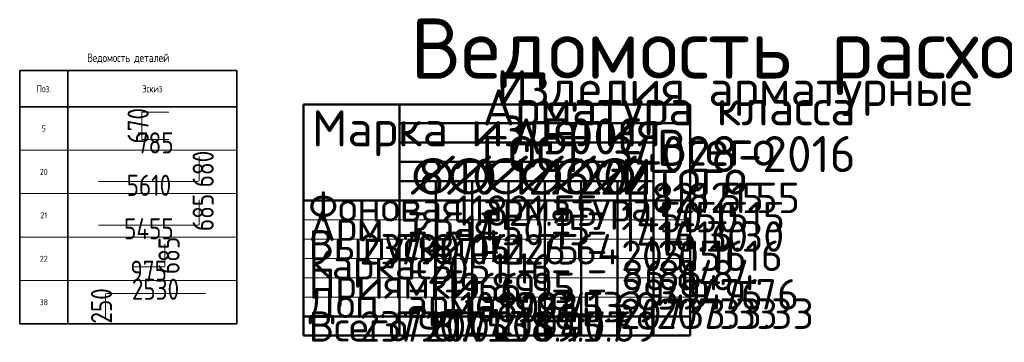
# Model space of a CAD drawing. Header units: millimetres. Extents: x -3725 to 93325, y -74170 to 82591.
# Tile 132 of 140: x 68411 to 76578, y 79917 to 82591. Entities that reach past the tile are written whole.
import ezdxf

# ---------------------------------------------------------------- set-up
doc = ezdxf.new("R2010")
doc.units = ezdxf.units.MM
doc.layers.add('Standard', color=7, linetype='Continuous', lineweight=25)
doc.layers.add('Экспликация_ описание', color=7, linetype='Continuous', lineweight=13)
doc.styles.add('ISOCPEUR', font='ISOCPEUR')

msp = doc.modelspace()

# ---------------------------------------------------------------- linework, layer by layer
at = {"layer": 'Standard', "color": 7, "linetype": 'Continuous', "lineweight": 35, "transparency": 33554687}
for p, q in [((68410.9, 82169), (70210.9, 82169)), ((68410.9, 81869), (68410.9, 82169)), ((68410.9, 82169), (68410.9, 81509)), ((68810.9, 81869), (68810.9, 82169)), ((68810.9, 82169), (68810.9, 81509)), ((70210.9, 81869), (70210.9, 82169)), ((70210.9, 82169), (70210.9, 81509)), ((70210.9, 81869), (68410.9, 81869)), ((68410.9, 81809), (68410.9, 81149)), ((68810.9, 81809), (68810.9, 81149)), ((70210.9, 81809), (70210.9, 81149)), ((68410.9, 81449), (68410.9, 80789)), ((68810.9, 81449), (68810.9, 80789)), ((70210.9, 81449), (70210.9, 80789)), ((68410.9, 81089), (68410.9, 80429)), ((68810.9, 81089), (68810.9, 80429)), ((70210.9, 81089), (70210.9, 80429)), ((68410.9, 80729), (68410.9, 80069)), ((68810.9, 80729), (68810.9, 80069)), ((70210.9, 80729), (70210.9, 80069)), ((68410.9, 80069), (70210.9, 80069))]:
    msp.add_line(p, q, dxfattribs=at)
at = {"layer": 'Standard', "color": 11, "linetype": 'Continuous', "lineweight": 18, "true_color": 0xff8c8c, "transparency": 33554687}
for p, q in [((69422.8, 81603.6), (69422.8, 81819.2)), ((69427.3, 81823.7), (69647.3, 81823.7)), ((69647.3, 81599.1), (69427.3, 81599.1)), ((69900.5, 81097.4), (69900.5, 80894.7)), ((69894.3, 80888.6), (69065, 80888.6)), ((69614.6, 80731.3), (69614.6, 80548.1)), ((69607.9, 80541.4), (69346, 80541.4))]:
    msp.add_line(p, q, dxfattribs=at)
at = {"layer": 'Standard', "color": 7, "linetype": 'Continuous', "lineweight": 13, "transparency": 33554687}
for p, q in [((68410.9, 81509), (70210.9, 81509)), ((68410.9, 81149), (70210.9, 81149)), ((68410.9, 80789), (70210.9, 80789)), ((68410.9, 80429), (70210.9, 80429)), ((68410.9, 80069), (70210.9, 80069))]:
    msp.add_line(p, q, dxfattribs=at)
at = {"layer": 'Standard', "color": 33, "linetype": 'Continuous', "lineweight": 18, "true_color": 0xf0a546, "transparency": 33554687}
for p, q in [((69900.5, 81457.4), (69900.5, 81260.5)), ((69888.5, 81248.6), (69065, 81248.6)), ((69121.5, 80114.5), (69121.5, 80310.1)), ((69133.8, 80322.4), (69953.2, 80322.4))]:
    msp.add_line(p, q, dxfattribs=at)
at = {"layer": 'Standard', "color": 11, "linetype": 'Continuous', "lineweight": 18, "true_color": 0xff8c8c, "transparency": 33554687}
for centre, radius, start, end in [((69427.3, 81819.2), 4.48, 90, 180), ((69427.3, 81603.6), 4.48, 180, 270), ((69894.3, 80894.7), 6.13, 270, 0), ((69607.9, 80548.1), 6.7, 270, 0)]:
    msp.add_arc(centre, radius, start, end, dxfattribs=at)
at = {"layer": 'Standard', "color": 33, "linetype": 'Continuous', "lineweight": 18, "true_color": 0xf0a546, "transparency": 33554687}
for centre, radius, start, end in [((69888.5, 81260.5), 11.9, 270, 0), ((69133.8, 80310.1), 12.2, 90, 180)]:
    msp.add_arc(centre, radius, start, end, dxfattribs=at)
at = {"layer": 'Экспликация_ описание', "color": 7, "linetype": 'Continuous', "lineweight": 50, "transparency": 33554687}
for p, q in [((70764.8, 81887.5), (73971.2, 81887.5)), ((70764.8, 81886.6), (70764.8, 79971.9)), ((71562.2, 81887.5), (71562.2, 81729.3)), ((71562.2, 81887.5), (71562.2, 81089.3)), ((73971.2, 81886.6), (73971.2, 79971.9)), ((71559.5, 81731.9), (73669.4, 81731.9)), ((71559.5, 81731.9), (73965.9, 81731.9)), ((71562.2, 81734.6), (71562.2, 81569.3)), ((73665.9, 81731.9), (73965.9, 81731.9)), ((73668.5, 81734.6), (73668.5, 81089.3)), ((71559.5, 81571.9), (73669.4, 81571.9)), ((71559.5, 81251.9), (72165.2, 81251.9)), ((71562.2, 81254.6), (71562.2, 81089.3)), ((71857.1, 81251.9), (71864.1, 81251.9)), ((71860.6, 81251.9), (71864.1, 81251.9)), ((71863.2, 81254.6), (71863.2, 81089.3)), ((71863.2, 81254.6), (71863.2, 81089.3)), ((72158.1, 81251.9), (72462.7, 81251.9)), ((72164.3, 81254.6), (72164.3, 81089.3)), ((72459.2, 81251.9), (72466.2, 81251.9)), ((72462.7, 81251.9), (72466.2, 81251.9)), ((72462.7, 81251.9), (73068.4, 81251.9)), ((72465.4, 81254.6), (72465.4, 81089.3)), ((72465.4, 81254.6), (72465.4, 81089.3)), ((72767.3, 81251.9), (72767.3, 81086.6)), ((73064.8, 81251.9), (73369.4, 81251.9)), ((73067.5, 81254.6), (73067.5, 81089.3)), ((73365.9, 81251.9), (73670.5, 81251.9)), ((73368.5, 81254.6), (73368.5, 81089.3)), ((73666.9, 81251.9), (73369.4, 81251.9)), ((71564.8, 81091.9), (70764.8, 81091.9)), ((71559.5, 81091.9), (72164.3, 81091.9)), ((71559.5, 81091.9), (72165.2, 81091.9)), ((71562.2, 81094.6), (71562.2, 79971.9)), ((71562.2, 81092.8), (71562.2, 79971.9)), ((71857.1, 81091.9), (71863.2, 81091.9)), ((71857.1, 81091.9), (71864.1, 81091.9)), ((71860.6, 81091.9), (71863.2, 81091.9)), ((71860.6, 81091.9), (71864.1, 81091.9)), ((71863.2, 81094.6), (71863.2, 79971.9)), ((71863.2, 81094.6), (71863.2, 79971.9)), ((72158.1, 81091.9), (72461.8, 81091.9)), ((72158.1, 81091.9), (72462.7, 81091.9)), ((72161.7, 81091.9), (72160.8, 81091.9)), ((72164.3, 81094.6), (72164.3, 79971.9)), ((72459.2, 81091.9), (72465.4, 81091.9)), ((72459.2, 81091.9), (72466.2, 81091.9)), ((72462.7, 81091.9), (72465.4, 81091.9)), ((72462.7, 81091.9), (73067.5, 81091.9)), ((72462.7, 81091.9), (72466.2, 81091.9)), ((72462.7, 81091.9), (73068.4, 81091.9)), ((72465.4, 81094.6), (72465.4, 79971.9)), ((72465.4, 81094.6), (72465.4, 79971.9)), ((72767.3, 81091.9), (72767.3, 79969.3)), ((73064.8, 81091.9), (73368.5, 81091.9)), ((73064.8, 81091.9), (73369.4, 81091.9)), ((73067.5, 81094.6), (73067.5, 79971.9)), ((73365.9, 81091.9), (73668.5, 81091.9)), ((73368.5, 81094.6), (73368.5, 79971.9)), ((73665.9, 81091.9), (73968.5, 81091.9)), ((73665.9, 81091.9), (73965.9, 81091.9)), ((73668.5, 81094.6), (73668.5, 79971.9)), ((70764.8, 80131.9), (73971.2, 80131.9)), ((70764.8, 79971.9), (73971.2, 79971.9))]:
    msp.add_line(p, q, dxfattribs=at)
at = {"layer": 'Экспликация_ описание', "color": 7, "linetype": 'Continuous', "lineweight": 35, "transparency": 33554687}
for p, q in [((73668.5, 81734.6), (73668.5, 81569.3)), ((71863.2, 81254.6), (71863.2, 81089.3)), ((71863.2, 81254.6), (71863.2, 81089.3)), ((72164.3, 81254.6), (72164.3, 81089.3)), ((72465.4, 81254.6), (72465.4, 81089.3)), ((72465.4, 81254.6), (72465.4, 81089.3)), ((72767.3, 81251.9), (72767.3, 81086.6)), ((73067.5, 81254.6), (73067.5, 81089.3)), ((73368.5, 81254.6), (73368.5, 81089.3)), ((73368.5, 81254.6), (73368.5, 81089.3)), ((71564.8, 81091.9), (70764.8, 81091.9))]:
    msp.add_line(p, q, dxfattribs=at)
at = {"layer": 'Экспликация_ описание', "color": 7, "linetype": 'Continuous', "lineweight": 13, "transparency": 33554687}
for p, q in [((70764.8, 80931.9), (73971.2, 80931.9)), ((70764.8, 80771.9), (73971.2, 80771.9)), ((70764.8, 80611.9), (73971.2, 80611.9)), ((70764.8, 80451.9), (73971.2, 80451.9)), ((70764.8, 80291.9), (73971.2, 80291.9))]:
    msp.add_line(p, q, dxfattribs=at)
at = {"layer": 'Экспликация_ описание', "color": 7, "linetype": 'Continuous', "lineweight": 50, "transparency": 33554687}
for points in [[(71562.2, 81571.9), (71562.2, 81411.9), (73668.5, 81411.9), (73668.5, 81571.9), (71562.2, 81571.9)], [(71562.2, 81411.9), (71562.2, 81251.9), (73668.5, 81251.9), (73668.5, 81411.9), (71562.2, 81411.9)], [(72161.7, 81251.9), (72161.7, 81251.9)], [(72161.7, 81091.9), (72161.7, 81091.9)]]:
    msp.add_lwpolyline(points, close=True, dxfattribs=at)

# ---------------------------------------------------------------- texts
at = {"layer": 'Standard', "color": 7, "linetype": 'Continuous', "lineweight": 35, "transparency": 33554687, "style": 'ISOCPEUR'}
for s, insert, char_height, width, attachment_point in [('\\A1;{\\fISOCPEUR|i0|b0;\\H70.000000;\\W0.800000;\\C7;Ведомость деталей}\\P', (69310.9, 82229), 70, 721.956, 8), ('\\A1;{\\fISOCPEUR|i0|b0;\\H60.000000;\\W0.800000;\\C7;Поз.}\\P', (68610.9, 82019), 60, 139.789, 5), ('\\A1;{\\fISOCPEUR|i0|b0;\\H60.000000;\\W0.800000;\\C7;Эскиз}\\P', (69510.9, 82019), 60, 188.285, 5), ('\\A1;{\\fISOCPEUR|i0|b0;\\H50.000000;\\W0.800000;\\C7;5}\\P', (68610.9, 81689), 50, 43.556, 5), ('\\A1;{\\fISOCPEUR|i0|b0;\\H50.000000;\\W0.800000;\\C7;20}\\P', (68610.9, 81329), 50, 73.5, 5), ('\\A1;{\\fISOCPEUR|i0|b0;\\H50.000000;\\W0.800000;\\C7;21}\\P', (68610.9, 80969), 50, 63, 5), ('\\A1;{\\fISOCPEUR|i0|b0;\\H50.000000;\\W0.800000;\\C7;22}\\P', (68610.9, 80609), 50, 73.5, 5), ('\\A1;{\\fISOCPEUR|i0|b0;\\H50.000000;\\W0.800000;\\C7;38}\\P', (68610.9, 80249), 50, 73.5, 5)]:
    msp.add_mtext(s, dxfattribs=dict(at, insert=insert, char_height=char_height, width=width, attachment_point=attachment_point))
at = {"layer": 'Standard', "color": 7, "linetype": 'Continuous', "lineweight": 25, "transparency": 33554687, "char_height": 175, "width": 357.913, "attachment_point": 5, "rotation": 90, "style": 'ISOCPEUR'}
for s, insert in [('\\A1;{\\fISOCPEUR|i0|b0;\\H175.000000;\\W0.800000;\\C7;670}\\P', (69393.4, 81711.4)), ('\\A1;{\\fISOCPEUR|i0|b0;\\H175.000000;\\W0.800000;\\C7;680}\\P', (69932.8, 81353)), ('\\A1;{\\fISOCPEUR|i0|b0;\\H175.000000;\\W0.800000;\\C7;685}\\P', (69932.8, 80993)), ('\\A1;{\\fISOCPEUR|i0|b0;\\H175.000000;\\W0.800000;\\C7;685}\\P', (69649.7, 80636.4)), ('\\A1;{\\fISOCPEUR|i0|b0;\\H175.000000;\\W0.800000;\\C7;250}\\P', (69089.4, 80218.4))]:
    msp.add_mtext(s, dxfattribs=dict(at, insert=insert))
at = {"layer": 'Standard', "color": 7, "linetype": 'Continuous', "lineweight": 25, "transparency": 33554687, "style": 'ISOCPEUR'}
for s, insert, char_height, width, attachment_point in [('\\A1;{\\fISOCPEUR|i0|b0;\\H175.000000;\\W0.800000;\\C7;785}\\P', (69535, 81569.8), 175, 357.913, 5), ('\\A1;{\\fISOCPEUR|i0|b0;\\H250.000000;\\W1.000000;\\C7;Фоновая арматура}\\P', (70805.5, 81007.8), 250, 3147.967, 4), ('\\A1;{\\fISOCPEUR|i0|b0;\\H175.000000;\\W0.800000;\\C7;5610}\\P', (69482.7, 81218.1), 175, 424.667, 5), ('\\A1;{\\fISOCPEUR|i0|b0;\\H175.000000;\\W0.800000;\\C7;5455}\\P', (69482.7, 80858.1), 175, 471.484, 5), ('\\A1;{\\fISOCPEUR|i0|b0;\\H250.000000;\\W1.000000;\\C7;Арм. края}\\P', (70808.1, 80847.8), 250, 1671.094, 4), ('\\A1;{\\fISOCPEUR|i0|b0;\\H250.000000;\\W1.000000;\\C7;Выпуски}\\P', (70808.1, 80687.8), 250, 1370.192, 4), ('\\A1;{\\fISOCPEUR|i0|b0;\\H250.000000;\\W1.000000;\\C7;Каркасы}\\P', (70808.1, 80527.8), 250, 1420.37, 4), ('\\A1;{\\fISOCPEUR|i0|b0;\\H175.000000;\\W0.800000;\\C7;975}\\P', (69480.3, 80506.3), 175, 357.913, 5), ('\\A1;{\\fISOCPEUR|i0|b0;\\H175.000000;\\W0.800000;\\C7;2530}\\P', (69537.4, 80356.3), 175, 457.333, 5), ('\\A1;{\\fISOCPEUR|i0|b0;\\H250.000000;\\W1.000000;\\C7;Приямки}\\P', (70808.1, 80367.8), 250, 1395.283, 4), ('\\A1;{\\fISOCPEUR|i0|b0;\\H250.000000;\\W1.000000;\\C7;Доп. арматура}\\P', (70808.1, 80207.8), 250, 2472.396, 4), ('\\A1;{\\fISOCPEUR|i0|b0;\\H250.000000;\\W1.000000;\\C7;Всего}\\P', (70808.1, 80047.8), 250, 993.243, 4)]:
    msp.add_mtext(s, dxfattribs=dict(at, insert=insert, char_height=char_height, width=width, attachment_point=attachment_point))
at = {"layer": 'Экспликация_ описание', "color": 7, "linetype": 'Continuous', "lineweight": 35, "transparency": 33554687, "style": 'ISOCPEUR'}
for s, insert, char_height, width, attachment_point in [('\\A1;{\\fISOCPEUR|i0|b0;\\H298.976837;\\W1.000000;\\C7;Изделия арматурные}\\P', (72366, 81793.4), 298.977, 4078.794, 7), ('\\A1;{\\fISOCPEUR|i0|b0;\\H499.077118;\\W1.000000;\\C7;Ведомость расхода стали, кг}\\P', (71653, 81966.4), 499.077, 9654.522, 7), ('\\A1;{\\fISOCPEUR|i0|b0;\\H298.976837;\\W1.000000;\\C7;Марка изделия}\\P', (70834.8, 81459.1), 298.977, 2941.791, 7), ('\\A1;{\\fISOCPEUR|i0|b0;\\H298.976837;\\W1.000000;\\C7;ГОСТ 34028-2016}\\P', (72237.5, 81327.5), 298.977, 3283.259, 7), ('\\A1;{\\fISOCPEUR|i0|b0;\\H298.976837;\\W1.000000;\\C7;Арматура класса}\\P', (72249.7, 81633.3), 298.977, 3465.485, 7), ('\\A1;{\\fISOCPEUR|i0|b0;\\H298.976837;\\W1.000000;\\C7;А500С}\\P', (72476.8, 81473.3), 298.977, 1248.037, 7), ('\\A1;{\\fISOCPEUR|i0|b0;\\H298.976837;\\W1.000000;\\C7;Всего}\\P', (73696.4, 81379.3), 298.977, 1187.827, 7), ('\\A1;{\\fISOCPEUR|i0|b0;\\H298.976837;\\W1.000000;\\C7;∅}\\P', (71656.7, 81139.6), 298.977, 391.388, 7), ('\\A1;{\\fISOCPEUR|i0|b0;\\H298.976837;\\W1.000000;\\C7;8}\\P', (71713.6, 81139.6), 298.977, 325.553, 7), ('\\A1;{\\fISOCPEUR|i0|b0;\\H298.976837;\\W1.000000;\\C7;∅}\\P', (71957.7, 81139.6), 298.977, 391.388, 7), ('\\A1;{\\fISOCPEUR|i0|b0;\\H298.976837;\\W1.000000;\\C7;10}\\P', (72014.7, 81139.6), 298.977, 470.889, 7), ('\\A1;{\\fISOCPEUR|i0|b0;\\H298.976837;\\W1.000000;\\C7;∅}\\P', (72262.4, 81139.6), 298.977, 391.388, 7), ('\\A1;{\\fISOCPEUR|i0|b0;\\H298.976837;\\W1.000000;\\C7; 12}\\P', (72289.4, 81139.6), 298.977, 660.467, 7), ('\\A1;{\\fISOCPEUR|i0|b0;\\H298.976837;\\W1.000000;\\C7;∅}\\P', (72559.8, 81139.6), 298.977, 391.388, 7), ('\\A1;{\\fISOCPEUR|i0|b0;\\H298.976837;\\W1.000000;\\C7; 16}\\P', (72586.8, 81139.6), 298.977, 660.467, 7), ('\\A1;{\\fISOCPEUR|i0|b0;\\H298.976837;\\W1.000000;\\C7;∅}\\P', (72827.8, 81139.6), 298.977, 391.388, 7), ('\\A1;{\\fISOCPEUR|i0|b0;\\H298.976837;\\W1.000000;\\C7;∅}\\P', (72828, 81139.6), 298.977, 391.388, 7), ('\\A1;{\\fISOCPEUR|i0|b0;\\H298.976837;\\W1.000000;\\C7; 20}\\P', (72854.9, 81139.6), 298.977, 733.852, 7), ('\\A1;{\\fISOCPEUR|i0|b0;\\H298.976837;\\W1.000000;\\C7;∅}\\P', (73165.3, 81139.6), 298.977, 391.388, 7), ('\\A1;{\\fISOCPEUR|i0|b0;\\H298.976837;\\W1.000000;\\C7;∅}\\P', (73165.5, 81139.6), 298.977, 391.388, 7), ('\\A1;{\\fISOCPEUR|i0|b0;\\H298.976837;\\W1.000000;\\C7;22}\\P', (73222.5, 81139.6), 298.977, 549.37, 7), ('\\A1;{\\fISOCPEUR|i0|b0;\\H298.976837;\\W1.000000;\\C7;Итого}\\P', (73395.7, 81139.1), 298.977, 1278.126, 7), ('\\A1;{\\fISOCPEUR|i0|b0;\\H252.976837;\\W1.000000;\\C7;11821.55}\\P', (73397, 80987.4), 252.977, 1271.443, 7), ('\\A1;{\\fISOCPEUR|i0|b0;\\H252.976837;\\W1.000000;\\C7;11821.55}\\P', (73696.7, 80987.4), 252.977, 1271.443, 7), ('\\A1;{\\fISOCPEUR|i0|b0;\\H252.976837;\\W1.000000;\\C7;11821.55}\\P', (72614.2, 81007.7), 252.977, 1271.443, 5), ('\\A1;{\\fISOCPEUR|i0|b0;\\H252.976837;\\W1.000000;\\C7;1450.15}\\P', (73399.6, 80827.4), 252.977, 1173.18, 7), ('\\A1;{\\fISOCPEUR|i0|b0;\\H252.976837;\\W1.000000;\\C7;1450.15}\\P', (73699.4, 80827.4), 252.977, 1173.18, 7), ('\\A1;{\\fISOCPEUR|i0|b0;\\H252.976837;\\W1.000000;\\C7;-}\\P', (71711, 81007.7), 252.977, 275.464, 5), ('\\A1;{\\fISOCPEUR|i0|b0;\\H252.976837;\\W1.000000;\\C7;-}\\P', (72012.1, 81007.7), 252.977, 275.464, 5), ('\\A1;{\\fISOCPEUR|i0|b0;\\H252.976837;\\W1.000000;\\C7;1450.15}\\P', (72616.8, 80847.7), 252.977, 1173.18, 5), ('\\A1;{\\fISOCPEUR|i0|b0;\\H252.976837;\\W1.000000;\\C7;-}\\P', (72307.6, 81007.8), 252.977, 275.464, 5), ('\\A1;{\\fISOCPEUR|i0|b0;\\H252.976837;\\W1.000000;\\C7;-}\\P', (72900.2, 81007.7), 252.977, 275.464, 5), ('\\A1;{\\fISOCPEUR|i0|b0;\\H252.976837;\\W1.000000;\\C7;-}\\P', (73197.7, 81007.7), 252.977, 275.464, 5), ('\\A1;{\\fISOCPEUR|i0|b0;\\H252.976837;\\W1.000000;\\C7;1416.30}\\P', (73399.6, 80667.4), 252.977, 1173.18, 7), ('\\A1;{\\fISOCPEUR|i0|b0;\\H252.976837;\\W1.000000;\\C7;1416.30}\\P', (73699.4, 80667.4), 252.977, 1173.18, 7), ('\\A1;{\\fISOCPEUR|i0|b0;\\H252.976837;\\W1.000000;\\C7;237.87}\\P', (71713.7, 80687.7), 252.977, 1081.476, 5), ('\\A1;{\\fISOCPEUR|i0|b0;\\H252.976837;\\W1.000000;\\C7;790.04}\\P', (72014.7, 80687.7), 252.977, 1106.928, 5), ('\\A1;{\\fISOCPEUR|i0|b0;\\H252.976837;\\W1.000000;\\C7;-}\\P', (71713.7, 80847.7), 252.977, 275.464, 5), ('\\A1;{\\fISOCPEUR|i0|b0;\\H252.976837;\\W1.000000;\\C7;-}\\P', (72014.7, 80847.7), 252.977, 275.464, 5), ('\\A1;{\\fISOCPEUR|i0|b0;\\H252.976837;\\W1.000000;\\C7;161.75}\\P', (72616.8, 80687.7), 252.977, 967.636, 5), ('\\A1;{\\fISOCPEUR|i0|b0;\\H252.976837;\\W1.000000;\\C7;-}\\P', (72310.2, 80847.8), 252.977, 275.464, 5), ('\\A1;{\\fISOCPEUR|i0|b0;\\H252.976837;\\W1.000000;\\C7;226.64}\\P', (72902.8, 80687.7), 252.977, 1106.928, 5), ('\\A1;{\\fISOCPEUR|i0|b0;\\H252.976837;\\W1.000000;\\C7;-}\\P', (72902.8, 80847.7), 252.977, 275.464, 5), ('\\A1;{\\fISOCPEUR|i0|b0;\\H252.976837;\\W1.000000;\\C7;-}\\P', (73200.4, 80847.7), 252.977, 275.464, 5), ('\\A1;{\\fISOCPEUR|i0|b0;\\H252.976837;\\W1.000000;\\C7;2051.16}\\P', (73399.6, 80507.4), 252.977, 1147.546, 7), ('\\A1;{\\fISOCPEUR|i0|b0;\\H252.976837;\\W1.000000;\\C7;2051.16}\\P', (73699.4, 80507.4), 252.977, 1147.546, 7), ('\\A1;{\\fISOCPEUR|i0|b0;\\H252.976837;\\W1.000000;\\C7;2051.16}\\P', (72310.2, 80527.8), 252.977, 1147.546, 5), ('\\A1;{\\fISOCPEUR|i0|b0;\\H252.976837;\\W1.000000;\\C7;-}\\P', (72310.2, 80687.8), 252.977, 275.464, 5), ('\\A1;{\\fISOCPEUR|i0|b0;\\H252.976837;\\W1.000000;\\C7;-}\\P', (73200.4, 80687.7), 252.977, 275.464, 5), ('\\A1;{\\fISOCPEUR|i0|b0;\\H252.976837;\\W1.000000;\\C7;86.84}\\P', (73399.6, 80347.4), 252.977, 928.574, 7), ('\\A1;{\\fISOCPEUR|i0|b0;\\H252.976837;\\W1.000000;\\C7;86.84}\\P', (73699.4, 80347.4), 252.977, 928.574, 7), ('\\A1;{\\fISOCPEUR|i0|b0;\\H252.976837;\\W1.000000;\\C7;-}\\P', (71713.7, 80527.7), 252.977, 275.464, 5), ('\\A1;{\\fISOCPEUR|i0|b0;\\H252.976837;\\W1.000000;\\C7;19.89}\\P', (72310.2, 80367.8), 252.977, 844.789, 5), ('\\A1;{\\fISOCPEUR|i0|b0;\\H252.976837;\\W1.000000;\\C7;-}\\P', (72014.7, 80527.7), 252.977, 275.464, 5), ('\\A1;{\\fISOCPEUR|i0|b0;\\H252.976837;\\W1.000000;\\C7;66.95}\\P', (72616.8, 80367.7), 252.977, 903.051, 5), ('\\A1;{\\fISOCPEUR|i0|b0;\\H252.976837;\\W1.000000;\\C7;-}\\P', (72616.8, 80527.7), 252.977, 275.464, 5), ('\\A1;{\\fISOCPEUR|i0|b0;\\H252.976837;\\W1.000000;\\C7;-}\\P', (72902.8, 80527.7), 252.977, 275.464, 5), ('\\A1;{\\fISOCPEUR|i0|b0;\\H252.976837;\\W1.000000;\\C7;-}\\P', (73200.4, 80527.7), 252.977, 275.464, 5), ('\\A1;{\\fISOCPEUR|i0|b0;\\H252.976837;\\W1.000000;\\C7;3949.76}\\P', (73399.6, 80187.4), 252.977, 1284.912, 7), ('\\A1;{\\fISOCPEUR|i0|b0;\\H252.976837;\\W1.000000;\\C7;3949.76}\\P', (73699.4, 80187.4), 252.977, 1284.912, 7), ('\\A1;{\\fISOCPEUR|i0|b0;\\H252.976837;\\W1.000000;\\C7;-}\\P', (71713.7, 80367.7), 252.977, 275.464, 5), ('\\A1;{\\fISOCPEUR|i0|b0;\\H252.976837;\\W1.000000;\\C7;-}\\P', (72014.7, 80367.7), 252.977, 275.464, 5), ('\\A1;{\\fISOCPEUR|i0|b0;\\H252.976837;\\W1.000000;\\C7;1080.94}\\P', (72616.8, 80207.7), 252.977, 1229.046, 5), ('\\A1;{\\fISOCPEUR|i0|b0;\\H252.976837;\\W1.000000;\\C7;1923.13}\\P', (72902.8, 80207.7), 252.977, 1147.546, 5), ('\\A1;{\\fISOCPEUR|i0|b0;\\H252.976837;\\W1.000000;\\C7;945.69}\\P', (73200.4, 80207.7), 252.977, 1106.928, 5), ('\\A1;{\\fISOCPEUR|i0|b0;\\H252.976837;\\W1.000000;\\C7;-}\\P', (72902.8, 80367.7), 252.977, 275.464, 5), ('\\A1;{\\fISOCPEUR|i0|b0;\\H252.976837;\\W1.000000;\\C7;-}\\P', (73200.4, 80367.7), 252.977, 275.464, 5), ('\\A1;{\\fISOCPEUR|i0|b0;\\H252.976837;\\W1.000000;\\C7;20733.33}\\P', (73389.6, 80027.4), 252.977, 1437.283, 7), ('\\A1;{\\fISOCPEUR|i0|b0;\\H252.976837;\\W1.000000;\\C7;20733.33}\\P', (73689.4, 80027.4), 252.977, 1437.283, 7), ('\\A1;{\\fISOCPEUR|i0|b0;\\H252.976837;\\W1.000000;\\C7;237.87}\\P', (71713.7, 80047.7), 252.977, 1081.476, 5), ('\\A1;{\\fISOCPEUR|i0|b0;\\H252.976837;\\W1.000000;\\C7;790.04}\\P', (72014.7, 80047.7), 252.977, 1106.928, 5), ('\\A1;{\\fISOCPEUR|i0|b0;\\H252.976837;\\W1.000000;\\C7;-}\\P', (71713.7, 80207.7), 252.977, 275.464, 5), ('\\A1;{\\fISOCPEUR|i0|b0;\\H252.976837;\\W1.000000;\\C7;2071.06}\\P', (72310.2, 80047.8), 252.977, 1203.524, 5), ('\\A1;{\\fISOCPEUR|i0|b0;\\H252.976837;\\W1.000000;\\C7;14538.90}\\P', (72616.8, 80047.7), 252.977, 1407.471, 5), ('\\A1;{\\fISOCPEUR|i0|b0;\\H252.976837;\\W1.000000;\\C7;-}\\P', (72014.7, 80207.7), 252.977, 275.464, 5), ('\\A1;{\\fISOCPEUR|i0|b0;\\H252.976837;\\W1.000000;\\C7;-}\\P', (72310.2, 80207.8), 252.977, 275.464, 5), ('\\A1;{\\fISOCPEUR|i0|b0;\\H252.976837;\\W1.000000;\\C7;2149.77}\\P', (72902.8, 80047.7), 252.977, 1229.046, 5), ('\\A1;{\\fISOCPEUR|i0|b0;\\H252.976837;\\W1.000000;\\C7;945.69}\\P', (73200.4, 80047.7), 252.977, 1106.928, 5)]:
    msp.add_mtext(s, dxfattribs=dict(at, insert=insert, char_height=char_height, width=width, attachment_point=attachment_point))

doc.saveas('drawing.dxf')
